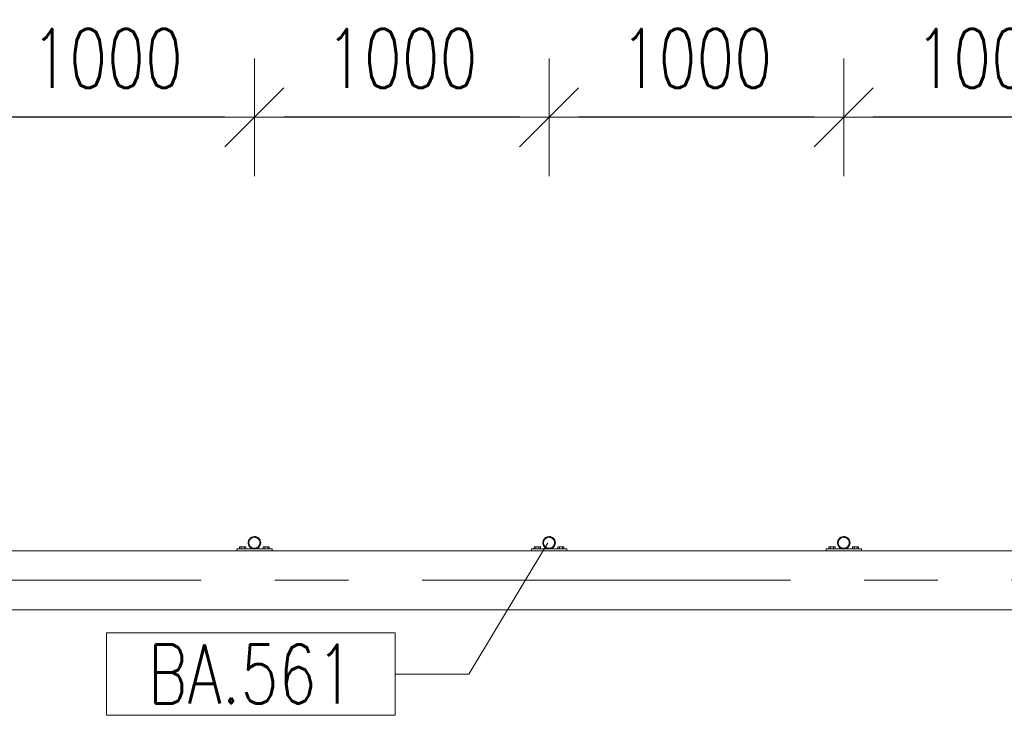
# Model space of a CAD drawing. Header units: millimetres. Extents: x 6807 to 7919, y 15387 to 15883.
# Tile 22 of 120: x 6921 to 6954, y 15642 to 15666. Entities that reach past the tile are written whole.
import ezdxf

# ---------------------------------------------------------------- set-up
doc = ezdxf.new("R2010")
doc.units = ezdxf.units.MM
doc.header["$LTSCALE"] = 10
doc.linetypes.add('MITTE', pattern=[2, 1.25, -0.25, 0.25, -0.25])
doc.layers.get('Defpoints').update_dxf_attribs({"color": 1})
for name, color, linetype, lineweight in [('PS_DIM', 4, 'Continuous', 13), ('PS_Object', 30, 'Continuous', 13), ('PS_Pos', 1, 'Continuous', 15), ('PS_SOLID', 7, 'Continuous', 30)]:
    doc.layers.add(name, color=color, linetype=linetype, lineweight=lineweight)
doc.styles.add('simplex', font='simplex.shx', dxfattribs={"width": 0.75})
doc.dimstyles.new('1_100_PRZ', dxfattribs={"dimtxt": 2, "dimasz": 1, "dimexe": 2, "dimexo": 5, "dimgap": 1, "dimtad": 1, "dimdec": 0, "dimlfac": 100, "dimtxsty": 'simplex', "dimblk": 'dimznak', "dimcen": 2, "dimse1": 1, "dimse2": 1, "dimclrd": 256, "dimclrt": 7, "dimadec": 1, "dimazin": 0, "dimtfac": 1, "dimtdec": 0, "dimtix": 1, "dimtmove": 2, "dimatfit": 3, "dimldrblk": 'dim-grot', "dimfxl": 1, "dimarcsym": 0})

# ---------------------------------------------------------------- blocks, each defined once
blk = doc.blocks.new('dimznak')
at = {"color": 0}
for points in [[(0, 2), (0, -2)], [(-2, 0), (2, 0)]]:
    blk.add_lwpolyline(points, dxfattribs=at)
at = {"color": 2}
blk.add_lwpolyline([(1, 1), (-1, -1)], dxfattribs=at)
blk = doc.blocks.new('*D392')
at = {"layer": 'Defpoints', "color": 0, "transparency": 16777216}
for p in [(6948.636, 15662.648), (6948.636, 15648.213, -0.807), (6958.636, 15648.213, -0.807)]:
    blk.add_point(p, dxfattribs=at)
at = {"layer": 'PS_DIM', "lineweight": -2, "transparency": 16777216}
blk.add_line((6957.636, 15662.648), (6949.636, 15662.648), dxfattribs=at)
at = {"layer": 'PS_DIM', "lineweight": -2, "transparency": 16777216, "rotation": 180}
blk.add_blockref('dimznak', (6948.636, 15662.648), dxfattribs=at)
at = {"layer": 'PS_DIM', "lineweight": -2, "transparency": 16777216}
blk.add_blockref('dimznak', (6958.636, 15662.648), dxfattribs=at)
at = {"layer": 'PS_DIM', "color": 7, "transparency": 16777216, "insert": (6953.636, 15664.648), "char_height": 2, "attachment_point": 5, "style": 'simplex'}
blk.add_mtext('1000', dxfattribs=at)
blk = doc.blocks.new('dim-grot')
blk.add_hatch(color=256).paths.add_polyline_path([(0, 0), (-2, 0.5), (-2, -0.5)])
blk.add_lwpolyline([(0, 0), (-2, 0.5), (-2, -0.5), (0, 0)])
blk = doc.blocks.new('*D393')
at = {"layer": 'Defpoints', "color": 0, "transparency": 16777216}
for p in [(6938.636, 15662.648), (6938.636, 15648.213, -0.807), (6948.636, 15648.213, -0.807)]:
    blk.add_point(p, dxfattribs=at)
at = {"layer": 'PS_DIM', "lineweight": -2, "transparency": 16777216}
blk.add_line((6947.636, 15662.648), (6939.636, 15662.648), dxfattribs=at)
at = {"layer": 'PS_DIM', "lineweight": -2, "transparency": 16777216, "rotation": 180}
blk.add_blockref('dimznak', (6938.636, 15662.648), dxfattribs=at)
at = {"layer": 'PS_DIM', "lineweight": -2, "transparency": 16777216}
blk.add_blockref('dimznak', (6948.636, 15662.648), dxfattribs=at)
at = {"layer": 'PS_DIM', "color": 7, "transparency": 16777216, "insert": (6943.636, 15664.648), "char_height": 2, "attachment_point": 5, "style": 'simplex'}
blk.add_mtext('1000', dxfattribs=at)
blk = doc.blocks.new('*D394')
at = {"layer": 'Defpoints', "color": 0, "transparency": 16777216}
for p in [(6928.636, 15662.648), (6928.636, 15648.213, -0.807), (6938.636, 15648.213, -0.807)]:
    blk.add_point(p, dxfattribs=at)
at = {"layer": 'PS_DIM', "lineweight": -2, "transparency": 16777216}
blk.add_line((6937.636, 15662.648), (6929.636, 15662.648), dxfattribs=at)
at = {"layer": 'PS_DIM', "lineweight": -2, "transparency": 16777216, "rotation": 180}
blk.add_blockref('dimznak', (6928.636, 15662.648), dxfattribs=at)
at = {"layer": 'PS_DIM', "lineweight": -2, "transparency": 16777216}
blk.add_blockref('dimznak', (6938.636, 15662.648), dxfattribs=at)
at = {"layer": 'PS_DIM', "color": 7, "transparency": 16777216, "insert": (6933.636, 15664.648), "char_height": 2, "attachment_point": 5, "style": 'simplex'}
blk.add_mtext('1000', dxfattribs=at)
blk = doc.blocks.new('*D395')
at = {"layer": 'Defpoints', "color": 0, "transparency": 16777216}
for p in [(6918.636, 15662.648), (6918.636, 15648.213, -0.807), (6928.636, 15648.213, -0.807)]:
    blk.add_point(p, dxfattribs=at)
at = {"layer": 'PS_DIM', "lineweight": -2, "transparency": 16777216}
blk.add_line((6927.636, 15662.648), (6919.636, 15662.648), dxfattribs=at)
at = {"layer": 'PS_DIM', "lineweight": -2, "transparency": 16777216, "rotation": 180}
blk.add_blockref('dimznak', (6918.636, 15662.648), dxfattribs=at)
at = {"layer": 'PS_DIM', "lineweight": -2, "transparency": 16777216}
blk.add_blockref('dimznak', (6928.636, 15662.648), dxfattribs=at)
at = {"layer": 'PS_DIM', "color": 7, "transparency": 16777216, "insert": (6923.636, 15664.648), "char_height": 2, "attachment_point": 5, "style": 'simplex'}
blk.add_mtext('1000', dxfattribs=at)
blk = doc.blocks.new('*X304')
at = {"color": 1}
for p, q in [((6938.591, 15654.241, -0.807), (6935.917, 15649.788, -0.807)), ((6933.417, 15651.188, -0.807), (6923.617, 15651.188, -0.807)), ((6923.617, 15651.188, -0.807), (6923.617, 15648.388, -0.807)), ((6933.417, 15648.388, -0.807), (6933.417, 15651.188, -0.807)), ((6933.417, 15649.788, -0.807), (6935.917, 15649.788, -0.807)), ((6923.617, 15648.388, -0.807), (6933.417, 15648.388, -0.807))]:
    blk.add_line(p, q, dxfattribs=at)
at = {"color": 30, "style": 'simplex', "width": 0.75}
blk.add_text('BA.561', height=2, dxfattribs=at).set_placement((6925.017, 15648.788, -0.807))

msp = doc.modelspace()

# ---------------------------------------------------------------- linework, layer by layer
at = {"layer": 'PS_Object', "color": 5, "linetype": 'MITTE'}
msp.add_line((6854.332, 15646.942, -0.807), (7681.096, 15646.942, -0.807), dxfattribs=at)
at = {"layer": 'PS_SOLID', "color": 133, "linetype": 'Continuous', "lineweight": 13}
for p, q in [((6928.433, 15648.276, -0.807), (6928.425, 15648.234, -0.807)), ((6928.45, 15648.316, -0.807), (6928.433, 15648.276, -0.807)), ((6928.475, 15648.351, -0.807), (6928.45, 15648.316, -0.807)), ((6928.451, 15648.232, -0.807), (6928.458, 15648.269, -0.807)), ((6928.458, 15648.269, -0.807), (6928.473, 15648.303, -0.807)), ((6928.473, 15648.303, -0.807), (6928.494, 15648.334, -0.807)), ((6928.506, 15648.381, -0.807), (6928.475, 15648.351, -0.807)), ((6928.494, 15648.334, -0.807), (6928.522, 15648.36, -0.807)), ((6928.542, 15648.403, -0.807), (6928.506, 15648.381, -0.807)), ((6928.522, 15648.36, -0.807), (6928.554, 15648.38, -0.807)), ((6928.582, 15648.418, -0.807), (6928.542, 15648.403, -0.807)), ((6928.554, 15648.38, -0.807), (6928.589, 15648.393, -0.807)), ((6928.625, 15648.425, -0.807), (6928.582, 15648.418, -0.807)), ((6928.589, 15648.393, -0.807), (6928.626, 15648.399, -0.807)), ((6928.626, 15648.425, -0.807), (6928.625, 15648.425, -0.807)), ((6928.668, 15648.423, -0.807), (6928.626, 15648.425, -0.807)), ((6928.626, 15648.399, -0.807), (6928.664, 15648.397, -0.807)), ((6928.664, 15648.397, -0.807), (6928.7, 15648.387, -0.807)), ((6928.709, 15648.412, -0.807), (6928.668, 15648.423, -0.807)), ((6928.7, 15648.387, -0.807), (6928.734, 15648.371, -0.807)), ((6928.748, 15648.393, -0.807), (6928.709, 15648.412, -0.807)), ((6928.734, 15648.371, -0.807), (6928.764, 15648.348, -0.807)), ((6928.782, 15648.367, -0.807), (6928.748, 15648.393, -0.807)), ((6928.764, 15648.348, -0.807), (6928.788, 15648.319, -0.807)), ((6928.81, 15648.334, -0.807), (6928.782, 15648.367, -0.807)), ((6928.788, 15648.319, -0.807), (6928.806, 15648.286, -0.807)), ((6928.806, 15648.286, -0.807), (6928.818, 15648.25, -0.807)), ((6928.83, 15648.297, -0.807), (6928.81, 15648.334, -0.807)), ((6928.818, 15648.25, -0.807), (6928.822, 15648.213, -0.807)), ((6928.843, 15648.256, -0.807), (6928.83, 15648.297, -0.807)), ((6928.848, 15648.213, -0.807), (6928.843, 15648.256, -0.807)), ((6938.433, 15648.276, -0.807), (6938.425, 15648.234, -0.807)), ((6938.45, 15648.316, -0.807), (6938.433, 15648.276, -0.807)), ((6938.475, 15648.351, -0.807), (6938.45, 15648.316, -0.807)), ((6938.451, 15648.232, -0.807), (6938.458, 15648.269, -0.807)), ((6938.458, 15648.269, -0.807), (6938.473, 15648.303, -0.807)), ((6938.473, 15648.303, -0.807), (6938.494, 15648.334, -0.807)), ((6938.506, 15648.381, -0.807), (6938.475, 15648.351, -0.807)), ((6938.494, 15648.334, -0.807), (6938.522, 15648.36, -0.807)), ((6938.542, 15648.403, -0.807), (6938.506, 15648.381, -0.807)), ((6938.522, 15648.36, -0.807), (6938.554, 15648.38, -0.807)), ((6938.582, 15648.418, -0.807), (6938.542, 15648.403, -0.807)), ((6938.554, 15648.38, -0.807), (6938.589, 15648.393, -0.807)), ((6938.625, 15648.425, -0.807), (6938.582, 15648.418, -0.807)), ((6938.589, 15648.393, -0.807), (6938.626, 15648.399, -0.807)), ((6938.626, 15648.425, -0.807), (6938.625, 15648.425, -0.807)), ((6938.668, 15648.423, -0.807), (6938.626, 15648.425, -0.807)), ((6938.626, 15648.399, -0.807), (6938.664, 15648.397, -0.807)), ((6938.664, 15648.397, -0.807), (6938.7, 15648.387, -0.807)), ((6938.709, 15648.412, -0.807), (6938.668, 15648.423, -0.807)), ((6938.7, 15648.387, -0.807), (6938.734, 15648.371, -0.807)), ((6938.748, 15648.393, -0.807), (6938.709, 15648.412, -0.807)), ((6938.734, 15648.371, -0.807), (6938.764, 15648.348, -0.807)), ((6938.782, 15648.367, -0.807), (6938.748, 15648.393, -0.807)), ((6938.764, 15648.348, -0.807), (6938.788, 15648.319, -0.807)), ((6938.81, 15648.334, -0.807), (6938.782, 15648.367, -0.807)), ((6938.788, 15648.319, -0.807), (6938.806, 15648.286, -0.807)), ((6938.806, 15648.286, -0.807), (6938.818, 15648.25, -0.807)), ((6938.83, 15648.297, -0.807), (6938.81, 15648.334, -0.807)), ((6938.818, 15648.25, -0.807), (6938.822, 15648.213, -0.807)), ((6938.843, 15648.256, -0.807), (6938.83, 15648.297, -0.807)), ((6938.848, 15648.213, -0.807), (6938.843, 15648.256, -0.807)), ((6948.433, 15648.276, -0.807), (6948.425, 15648.234, -0.807)), ((6948.45, 15648.316, -0.807), (6948.433, 15648.276, -0.807)), ((6948.475, 15648.351, -0.807), (6948.45, 15648.316, -0.807)), ((6948.451, 15648.232, -0.807), (6948.458, 15648.269, -0.807)), ((6948.458, 15648.269, -0.807), (6948.473, 15648.303, -0.807)), ((6948.473, 15648.303, -0.807), (6948.494, 15648.334, -0.807)), ((6948.506, 15648.381, -0.807), (6948.475, 15648.351, -0.807)), ((6948.494, 15648.334, -0.807), (6948.522, 15648.36, -0.807)), ((6948.542, 15648.403, -0.807), (6948.506, 15648.381, -0.807)), ((6948.522, 15648.36, -0.807), (6948.554, 15648.38, -0.807)), ((6948.582, 15648.418, -0.807), (6948.542, 15648.403, -0.807)), ((6948.554, 15648.38, -0.807), (6948.589, 15648.393, -0.807)), ((6948.625, 15648.425, -0.807), (6948.582, 15648.418, -0.807)), ((6948.589, 15648.393, -0.807), (6948.626, 15648.399, -0.807)), ((6948.626, 15648.425, -0.807), (6948.625, 15648.425, -0.807)), ((6948.668, 15648.423, -0.807), (6948.626, 15648.425, -0.807)), ((6948.626, 15648.399, -0.807), (6948.664, 15648.397, -0.807)), ((6948.664, 15648.397, -0.807), (6948.7, 15648.387, -0.807)), ((6948.709, 15648.412, -0.807), (6948.668, 15648.423, -0.807)), ((6948.7, 15648.387, -0.807), (6948.734, 15648.371, -0.807)), ((6948.748, 15648.393, -0.807), (6948.709, 15648.412, -0.807)), ((6948.734, 15648.371, -0.807), (6948.764, 15648.348, -0.807)), ((6948.782, 15648.367, -0.807), (6948.748, 15648.393, -0.807)), ((6948.764, 15648.348, -0.807), (6948.788, 15648.319, -0.807)), ((6948.81, 15648.334, -0.807), (6948.782, 15648.367, -0.807)), ((6948.788, 15648.319, -0.807), (6948.806, 15648.286, -0.807)), ((6948.806, 15648.286, -0.807), (6948.818, 15648.25, -0.807)), ((6948.83, 15648.297, -0.807), (6948.81, 15648.334, -0.807)), ((6948.818, 15648.25, -0.807), (6948.822, 15648.213, -0.807)), ((6948.843, 15648.256, -0.807), (6948.83, 15648.297, -0.807)), ((6948.848, 15648.213, -0.807), (6948.843, 15648.256, -0.807)), ((6928.623, 15648.002, -0.807), (6928.036, 15648.002, -0.807)), ((6928.036, 15648.002, -0.807), (6928.036, 15647.942, -0.807)), ((6928.184, 15648.076, -0.807), (6928.132, 15648.076, -0.807)), ((6928.132, 15648.076, -0.807), (6928.132, 15648.002, -0.807)), ((6928.184, 15648.002, -0.807), (6928.184, 15648.076, -0.807)), ((6928.288, 15648.076, -0.807), (6928.184, 15648.076, -0.807)), ((6928.339, 15648.076, -0.807), (6928.288, 15648.076, -0.807)), ((6928.288, 15648.002, -0.807), (6928.288, 15648.076, -0.807)), ((6928.339, 15648.002, -0.807), (6928.339, 15648.076, -0.807)), ((6928.425, 15648.234, -0.807), (6928.425, 15648.191, -0.807)), ((6928.425, 15648.191, -0.807), (6928.433, 15648.149, -0.807)), ((6928.433, 15648.149, -0.807), (6928.45, 15648.11, -0.807)), ((6928.45, 15648.11, -0.807), (6928.475, 15648.075, -0.807)), ((6928.451, 15648.194, -0.807), (6928.451, 15648.232, -0.807)), ((6928.458, 15648.157, -0.807), (6928.451, 15648.194, -0.807)), ((6928.473, 15648.123, -0.807), (6928.458, 15648.157, -0.807)), ((6928.494, 15648.092, -0.807), (6928.473, 15648.123, -0.807)), ((6928.475, 15648.075, -0.807), (6928.506, 15648.045, -0.807)), ((6928.522, 15648.066, -0.807), (6928.494, 15648.092, -0.807)), ((6928.506, 15648.045, -0.807), (6928.542, 15648.023, -0.807)), ((6928.554, 15648.046, -0.807), (6928.522, 15648.066, -0.807)), ((6928.542, 15648.023, -0.807), (6928.582, 15648.008, -0.807)), ((6928.589, 15648.033, -0.807), (6928.554, 15648.046, -0.807)), ((6928.582, 15648.008, -0.807), (6928.625, 15648.001, -0.807)), ((6928.626, 15648.027, -0.807), (6928.589, 15648.033, -0.807)), ((6928.625, 15648.001, -0.807), (6928.668, 15648.003, -0.807)), ((6928.664, 15648.029, -0.807), (6928.626, 15648.027, -0.807)), ((6929.236, 15648.002, -0.807), (6928.631, 15648.002, -0.807)), ((6928.7, 15648.039, -0.807), (6928.664, 15648.029, -0.807)), ((6928.668, 15648.003, -0.807), (6928.709, 15648.014, -0.807)), ((6928.734, 15648.055, -0.807), (6928.7, 15648.039, -0.807)), ((6928.709, 15648.014, -0.807), (6928.748, 15648.033, -0.807)), ((6928.764, 15648.078, -0.807), (6928.734, 15648.055, -0.807)), ((6928.748, 15648.033, -0.807), (6928.782, 15648.059, -0.807)), ((6928.788, 15648.107, -0.807), (6928.764, 15648.078, -0.807)), ((6928.782, 15648.059, -0.807), (6928.81, 15648.092, -0.807)), ((6928.806, 15648.14, -0.807), (6928.788, 15648.107, -0.807)), ((6928.818, 15648.176, -0.807), (6928.806, 15648.14, -0.807)), ((6928.81, 15648.092, -0.807), (6928.83, 15648.129, -0.807)), ((6928.822, 15648.213, -0.807), (6928.818, 15648.176, -0.807)), ((6928.83, 15648.129, -0.807), (6928.843, 15648.17, -0.807)), ((6928.843, 15648.17, -0.807), (6928.848, 15648.213, -0.807)), ((6928.984, 15648.076, -0.807), (6928.932, 15648.076, -0.807)), ((6928.932, 15648.076, -0.807), (6928.932, 15648.002, -0.807)), ((6928.984, 15648.002, -0.807), (6928.984, 15648.076, -0.807)), ((6929.088, 15648.076, -0.807), (6928.984, 15648.076, -0.807)), ((6929.139, 15648.076, -0.807), (6929.088, 15648.076, -0.807)), ((6929.088, 15648.002, -0.807), (6929.088, 15648.076, -0.807)), ((6929.139, 15648.002, -0.807), (6929.139, 15648.076, -0.807)), ((6929.236, 15647.942, -0.807), (6929.236, 15648.002, -0.807)), ((6938.623, 15648.002, -0.807), (6938.036, 15648.002, -0.807)), ((6938.036, 15648.002, -0.807), (6938.036, 15647.942, -0.807)), ((6938.184, 15648.076, -0.807), (6938.132, 15648.076, -0.807)), ((6938.132, 15648.076, -0.807), (6938.132, 15648.002, -0.807)), ((6938.184, 15648.002, -0.807), (6938.184, 15648.076, -0.807)), ((6938.288, 15648.076, -0.807), (6938.184, 15648.076, -0.807)), ((6938.339, 15648.076, -0.807), (6938.288, 15648.076, -0.807)), ((6938.288, 15648.002, -0.807), (6938.288, 15648.076, -0.807)), ((6938.339, 15648.002, -0.807), (6938.339, 15648.076, -0.807)), ((6938.425, 15648.234, -0.807), (6938.425, 15648.191, -0.807)), ((6938.425, 15648.191, -0.807), (6938.433, 15648.149, -0.807)), ((6938.433, 15648.149, -0.807), (6938.45, 15648.11, -0.807)), ((6938.45, 15648.11, -0.807), (6938.475, 15648.075, -0.807)), ((6938.451, 15648.194, -0.807), (6938.451, 15648.232, -0.807)), ((6938.458, 15648.157, -0.807), (6938.451, 15648.194, -0.807)), ((6938.473, 15648.123, -0.807), (6938.458, 15648.157, -0.807)), ((6938.494, 15648.092, -0.807), (6938.473, 15648.123, -0.807)), ((6938.475, 15648.075, -0.807), (6938.506, 15648.045, -0.807)), ((6938.522, 15648.066, -0.807), (6938.494, 15648.092, -0.807)), ((6938.506, 15648.045, -0.807), (6938.542, 15648.023, -0.807)), ((6938.554, 15648.046, -0.807), (6938.522, 15648.066, -0.807)), ((6938.542, 15648.023, -0.807), (6938.582, 15648.008, -0.807)), ((6938.589, 15648.033, -0.807), (6938.554, 15648.046, -0.807)), ((6938.582, 15648.008, -0.807), (6938.625, 15648.001, -0.807)), ((6938.626, 15648.027, -0.807), (6938.589, 15648.033, -0.807)), ((6938.625, 15648.001, -0.807), (6938.668, 15648.003, -0.807)), ((6938.664, 15648.029, -0.807), (6938.626, 15648.027, -0.807)), ((6939.236, 15648.002, -0.807), (6938.631, 15648.002, -0.807)), ((6938.7, 15648.039, -0.807), (6938.664, 15648.029, -0.807)), ((6938.668, 15648.003, -0.807), (6938.709, 15648.014, -0.807)), ((6938.734, 15648.055, -0.807), (6938.7, 15648.039, -0.807)), ((6938.709, 15648.014, -0.807), (6938.748, 15648.033, -0.807)), ((6938.764, 15648.078, -0.807), (6938.734, 15648.055, -0.807)), ((6938.748, 15648.033, -0.807), (6938.782, 15648.059, -0.807)), ((6938.788, 15648.107, -0.807), (6938.764, 15648.078, -0.807)), ((6938.782, 15648.059, -0.807), (6938.81, 15648.092, -0.807)), ((6938.806, 15648.14, -0.807), (6938.788, 15648.107, -0.807)), ((6938.818, 15648.176, -0.807), (6938.806, 15648.14, -0.807)), ((6938.81, 15648.092, -0.807), (6938.83, 15648.129, -0.807)), ((6938.822, 15648.213, -0.807), (6938.818, 15648.176, -0.807)), ((6938.83, 15648.129, -0.807), (6938.843, 15648.17, -0.807)), ((6938.843, 15648.17, -0.807), (6938.848, 15648.213, -0.807)), ((6938.984, 15648.076, -0.807), (6938.932, 15648.076, -0.807)), ((6938.932, 15648.076, -0.807), (6938.932, 15648.002, -0.807)), ((6938.984, 15648.002, -0.807), (6938.984, 15648.076, -0.807)), ((6939.088, 15648.076, -0.807), (6938.984, 15648.076, -0.807)), ((6939.139, 15648.076, -0.807), (6939.088, 15648.076, -0.807)), ((6939.088, 15648.002, -0.807), (6939.088, 15648.076, -0.807)), ((6939.139, 15648.002, -0.807), (6939.139, 15648.076, -0.807)), ((6939.236, 15647.942, -0.807), (6939.236, 15648.002, -0.807)), ((6948.623, 15648.002, -0.807), (6948.036, 15648.002, -0.807)), ((6948.036, 15648.002, -0.807), (6948.036, 15647.942, -0.807)), ((6948.184, 15648.076, -0.807), (6948.132, 15648.076, -0.807)), ((6948.132, 15648.076, -0.807), (6948.132, 15648.002, -0.807)), ((6948.184, 15648.002, -0.807), (6948.184, 15648.076, -0.807)), ((6948.288, 15648.076, -0.807), (6948.184, 15648.076, -0.807)), ((6948.339, 15648.076, -0.807), (6948.288, 15648.076, -0.807)), ((6948.288, 15648.002, -0.807), (6948.288, 15648.076, -0.807)), ((6948.339, 15648.002, -0.807), (6948.339, 15648.076, -0.807)), ((6948.425, 15648.234, -0.807), (6948.425, 15648.191, -0.807)), ((6948.425, 15648.191, -0.807), (6948.433, 15648.149, -0.807)), ((6948.433, 15648.149, -0.807), (6948.45, 15648.11, -0.807)), ((6948.45, 15648.11, -0.807), (6948.475, 15648.075, -0.807)), ((6948.451, 15648.194, -0.807), (6948.451, 15648.232, -0.807)), ((6948.458, 15648.157, -0.807), (6948.451, 15648.194, -0.807)), ((6948.473, 15648.123, -0.807), (6948.458, 15648.157, -0.807)), ((6948.494, 15648.092, -0.807), (6948.473, 15648.123, -0.807)), ((6948.475, 15648.075, -0.807), (6948.506, 15648.045, -0.807)), ((6948.522, 15648.066, -0.807), (6948.494, 15648.092, -0.807)), ((6948.506, 15648.045, -0.807), (6948.542, 15648.023, -0.807)), ((6948.554, 15648.046, -0.807), (6948.522, 15648.066, -0.807)), ((6948.542, 15648.023, -0.807), (6948.582, 15648.008, -0.807)), ((6948.589, 15648.033, -0.807), (6948.554, 15648.046, -0.807)), ((6948.582, 15648.008, -0.807), (6948.625, 15648.001, -0.807)), ((6948.626, 15648.027, -0.807), (6948.589, 15648.033, -0.807)), ((6948.625, 15648.001, -0.807), (6948.668, 15648.003, -0.807)), ((6948.664, 15648.029, -0.807), (6948.626, 15648.027, -0.807)), ((6949.236, 15648.002, -0.807), (6948.631, 15648.002, -0.807)), ((6948.7, 15648.039, -0.807), (6948.664, 15648.029, -0.807)), ((6948.668, 15648.003, -0.807), (6948.709, 15648.014, -0.807)), ((6948.734, 15648.055, -0.807), (6948.7, 15648.039, -0.807)), ((6948.709, 15648.014, -0.807), (6948.748, 15648.033, -0.807)), ((6948.764, 15648.078, -0.807), (6948.734, 15648.055, -0.807)), ((6948.748, 15648.033, -0.807), (6948.782, 15648.059, -0.807)), ((6948.788, 15648.107, -0.807), (6948.764, 15648.078, -0.807)), ((6948.782, 15648.059, -0.807), (6948.81, 15648.092, -0.807)), ((6948.806, 15648.14, -0.807), (6948.788, 15648.107, -0.807)), ((6948.818, 15648.176, -0.807), (6948.806, 15648.14, -0.807)), ((6948.81, 15648.092, -0.807), (6948.83, 15648.129, -0.807)), ((6948.822, 15648.213, -0.807), (6948.818, 15648.176, -0.807)), ((6948.83, 15648.129, -0.807), (6948.843, 15648.17, -0.807)), ((6948.843, 15648.17, -0.807), (6948.848, 15648.213, -0.807)), ((6948.984, 15648.076, -0.807), (6948.932, 15648.076, -0.807)), ((6948.932, 15648.076, -0.807), (6948.932, 15648.002, -0.807)), ((6948.984, 15648.002, -0.807), (6948.984, 15648.076, -0.807)), ((6949.088, 15648.076, -0.807), (6948.984, 15648.076, -0.807)), ((6949.139, 15648.076, -0.807), (6949.088, 15648.076, -0.807)), ((6949.088, 15648.002, -0.807), (6949.088, 15648.076, -0.807)), ((6949.139, 15648.002, -0.807), (6949.139, 15648.076, -0.807)), ((6949.236, 15647.942, -0.807), (6949.236, 15648.002, -0.807))]:
    msp.add_line(p, q, dxfattribs=at)
at = {"layer": 'PS_SOLID', "color": 253, "linetype": 'Continuous', "lineweight": 5}
for p, q in [((6968.922, 15647.942, -0.807), (6861.922, 15647.942, -0.807)), ((6861.922, 15645.942, -0.807), (6968.922, 15645.942, -0.807))]:
    msp.add_line(p, q, dxfattribs=at)

# ---------------------------------------------------------------- block references
at = {"layer": 'PS_Pos'}
msp.add_blockref('*X304', (0, -6.028), dxfattribs=at)

# ---------------------------------------------------------------- dimensions: what is measured, and where the dimension line sits
at = {"layer": 'PS_DIM'}
for base, p1, p2, picture, middle in [((6918.636, 15662.648), (6928.636, 15648.213, -0.807), (6918.636, 15648.213, -0.807), '*D395', (6923.636, 15664.648)), ((6928.636, 15662.648), (6938.636, 15648.213, -0.807), (6928.636, 15648.213, -0.807), '*D394', (6933.636, 15664.648)), ((6938.636, 15662.648), (6948.636, 15648.213, -0.807), (6938.636, 15648.213, -0.807), '*D393', (6943.636, 15664.648)), ((6948.636, 15662.648), (6958.636, 15648.213, -0.807), (6948.636, 15648.213, -0.807), '*D392', (6953.636, 15664.648))]:
    dim = msp.add_linear_dim(base=base, p1=p1, p2=p2, dimstyle='1_100_PRZ', dxfattribs=at)
    dim.commit()
    dim.dimension.update_dxf_attribs({"geometry": picture, "text_midpoint": middle})

doc.saveas('drawing.dxf')
